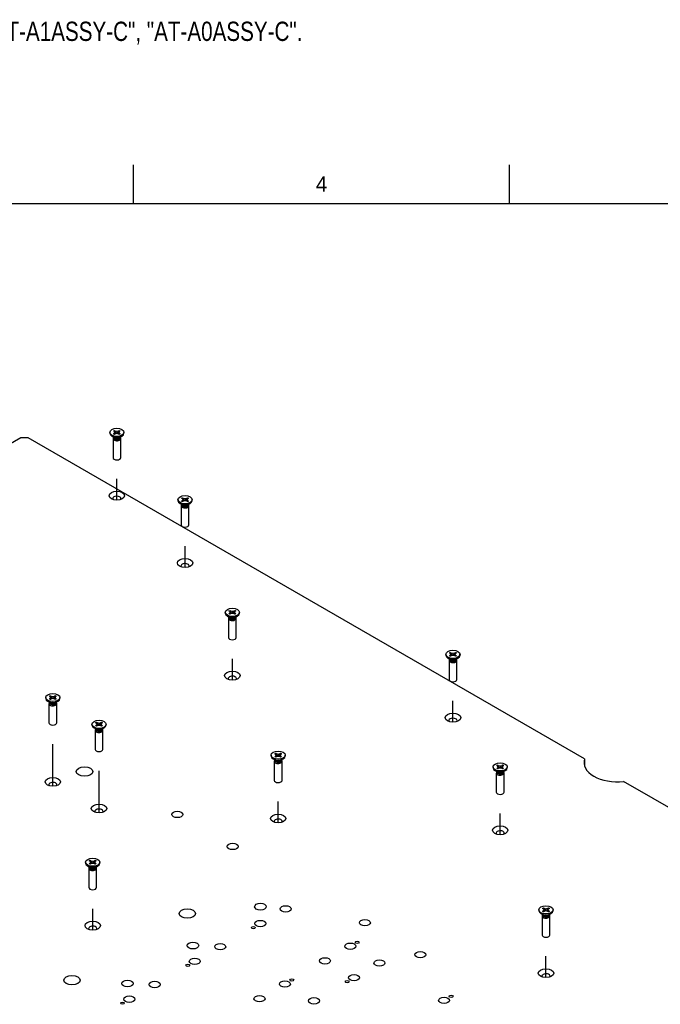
# Model space of a CAD drawing. Extents: x 0 to 415, y 5 to 324.
# Tile 7 of 12: x 152 to 235, y 183 to 311. Entities that reach past the tile are written whole.
import ezdxf
from ezdxf.enums import TextEntityAlignment as Align
from ezdxf.lldxf.tags import DXFTag

# ---------------------------------------------------------------- set-up
doc = ezdxf.new("R2010")
doc.units = 0
for name, color, linetype in [('DEFAULT', 7, 'CONTINUOUS'), ('DV1_0', 7, 'CONTINUOUS'), ('DX1-1253534', 7, 'CONTINUOUS'), ('LAYER0$C$L0', 7, 'CONTINUOUS'), ('LAYER1$C$L1', 7, 'CONTINUOUS'), ('YKG-SS3X12_STD', 7, 'CONTINUOUS')]:
    doc.layers.add(name, color=color, linetype=linetype)
doc.styles.add('SEACAD_ARIAL_TTF', font='txt')
tags = doc.linetypes.add('PHANTOM2', pattern=[31.75, 15.875, -3.175, 3.175, -3.175, 3.175, -3.175]).pattern_tags.tags
tags[14:15] = [DXFTag(74, 4), DXFTag(75, 0), DXFTag(340, '0'), DXFTag(46, 0.0), DXFTag(50, 0.0), DXFTag(44, 0.0), DXFTag(45, 0.0)]
tags[12:13] = [DXFTag(74, 4), DXFTag(75, 0), DXFTag(340, '0'), DXFTag(46, 0.0), DXFTag(50, 0.0), DXFTag(44, 0.0), DXFTag(45, 0.0)]
tags[10:11] = [DXFTag(74, 4), DXFTag(75, 0), DXFTag(340, '0'), DXFTag(46, 0.0), DXFTag(50, 0.0), DXFTag(44, 0.0), DXFTag(45, 0.0)]
tags[8:9] = [DXFTag(74, 4), DXFTag(75, 0), DXFTag(340, '0'), DXFTag(46, 0.0), DXFTag(50, 0.0), DXFTag(44, 0.0), DXFTag(45, 0.0)]
tags[6:7] = [DXFTag(74, 4), DXFTag(75, 0), DXFTag(340, '0'), DXFTag(46, 0.0), DXFTag(50, 0.0), DXFTag(44, 0.0), DXFTag(45, 0.0)]
tags[4:5] = [DXFTag(74, 4), DXFTag(75, 0), DXFTag(340, '0'), DXFTag(46, 0.0), DXFTag(50, 0.0), DXFTag(44, 0.0), DXFTag(45, 0.0)]

# ---------------------------------------------------------------- blocks, each defined once
blk = doc.blocks.new('SE')
at = {"layer": 'DV1_0', "color": 7, "linetype": 'PHANTOM2'}
for p, q in [((164.1, 248.52), (164.1, 251.29)), ((172.94, 239.8), (172.94, 242.57)), ((179.07, 225.2), (179.07, 227.97)), ((207.67, 219.75), (207.67, 222.52)), ((155.8, 211.43), (155.8, 216.91)), ((161.79, 207.97), (161.79, 213.45)), ((185.01, 206.67), (185.01, 209.44)), ((213.79, 205.16), (213.79, 207.92)), ((160.97, 192.79), (160.97, 195.56)), ((219.73, 186.63), (219.73, 189.39))]:
    blk.add_line(p, q, dxfattribs=at)
at = {"layer": 'DX1-1253534', "color": 7, "linetype": 'CONTINUOUS'}
for p, q in [((151.66, 256.62), (51.42, 198.75)), ((152.6, 256.62), (151.66, 256.62)), ((224.73, 214.97), (152.6, 256.62)), ((224.73, 214.97), (224.73, 214.05)), ((259.46, 194.92), (229.79, 212.05))]:
    blk.add_line(p, q, dxfattribs=at)
for centre, major_axis in [((164.1, 249.1), (-1, 0)), ((172.94, 240.38), (-1, 0)), ((179.07, 225.78), (-1, 0)), ((207.67, 220.33), (-1, 0)), ((159.91, 213.34), (1.07, 0)), ((155.8, 212), (-1, 0)), ((161.79, 208.55), (-1, 0)), ((171.93, 207.78), (0.715, 0)), ((185.01, 207.25), (-1, 0)), ((213.79, 205.73), (-1, 0)), ((179.11, 203.63), (0.715, 0)), ((173.24, 194.93), (1.06, 0)), ((182.71, 195.82), (0.75, 0)), ((185.98, 195.53), (0.715, 0)), ((182.69, 193.63), (0.715, 0)), ((196.25, 193.74), (0.715, 0)), ((160.97, 193.37), (-1, 0)), ((181.79, 193.11), (0.257, 0)), ((173.96, 190.77), (0.75, 0)), ((177.5, 190.63), (0.715, 0)), ((194.36, 190.69), (0.715, 0)), ((195.26, 191.21), (0.257, 0)), ((174.2, 188.73), (0.715, 0)), ((191.07, 188.79), (0.715, 0)), ((203.43, 189.59), (0.715, 0)), ((173.31, 188.21), (0.257, 0)), ((198.14, 188.51), (0.715, 0)), ((219.73, 187.2), (-1, 0)), ((158.27, 186.29), (1.06, 0)), ((186.78, 186.31), (0.257, 0)), ((194.85, 186.61), (0.715, 0)), ((165.48, 185.87), (0.75, 0)), ((169.01, 185.73), (0.715, 0)), ((185.88, 185.79), (0.715, 0)), ((193.95, 186.09), (0.257, 0)), ((165.72, 183.83), (0.715, 0)), ((182.59, 183.89), (0.715, 0)), ((189.65, 183.61), (0.715, 0)), ((206.52, 183.67), (0.715, 0)), ((207.42, 184.19), (0.257, 0)), ((164.82, 183.31), (0.257, 0))]:
    blk.add_ellipse(centre, major_axis=major_axis, ratio=0.57735, dxfattribs=at)
for centre, major_axis, start_param, end_param in [((164.1, 248.72), (0.533, 0), 0, 3.550653), ((164.1, 248.72), (0.533, 0), 5.874125, 6.283185), ((172.94, 240), (0.533, 0), 0, 3.550653), ((172.94, 240), (0.533, 0), 5.874125, 6.283185), ((179.07, 225.4), (0.533, 0), 0, 3.550653), ((179.07, 225.4), (0.533, 0), 5.874125, 6.283185), ((207.67, 219.95), (0.533, 0), 0, 3.550653), ((207.67, 219.95), (0.533, 0), 5.874125, 6.283185), ((228.99, 214.51), (4.33, 0), 2.956162, 4.89782), ((155.8, 211.62), (0.533, 0), 0, 3.550653), ((155.8, 211.62), (0.533, 0), 5.874125, 6.283185), ((161.79, 208.17), (0.533, 0), 0, 3.550653), ((161.79, 208.17), (0.533, 0), 5.874125, 6.283185), ((185.01, 206.87), (0.533, 0), 0, 3.550653), ((185.01, 206.87), (0.533, 0), 5.874125, 6.283185), ((213.79, 205.35), (0.533, 0), 0, 3.550653), ((213.79, 205.35), (0.533, 0), 5.874125, 6.283185), ((160.97, 192.99), (0.533, 0), 0, 3.550653), ((160.97, 192.99), (0.533, 0), 5.874125, 6.283185), ((219.73, 186.82), (0.533, 0), 0, 3.550653), ((219.73, 186.82), (0.533, 0), 5.874125, 6.283185)]:
    blk.add_ellipse(centre, major_axis=major_axis, ratio=0.57735, start_param=start_param, end_param=end_param, dxfattribs=at)
at = {"layer": 'YKG-SS3X12_STD', "color": 7, "linetype": 'CONTINUOUS'}
for p, q in [((163.18, 257.31), (163.18, 257.2)), ((163.45, 256.82), (163.75, 256.65)), ((163.6, 256.74), (163.6, 256.72)), ((163.62, 256.63), (163.61, 256.56)), ((163.62, 256.64), (163.65, 256.58)), ((163.66, 257.49), (163.79, 257.56)), ((163.75, 257.45), (163.66, 257.49)), ((163.66, 257.12), (163.75, 257.16)), ((163.79, 257.05), (163.66, 257.12)), ((163.85, 257.31), (163.75, 257.45)), ((163.75, 257.16), (163.85, 257.31)), ((163.75, 257.16), (163.82, 257.08)), ((163.79, 257.56), (163.95, 257.13)), ((163.79, 257.56), (163.85, 257.51)), ((163.85, 257.1), (163.79, 257.05)), ((163.85, 257.51), (163.97, 257.13)), ((163.85, 257.51), (164.1, 257.45)), ((163.85, 257.31), (163.93, 257.12)), ((164.1, 257.16), (163.85, 257.1)), ((164.1, 257.45), (164.35, 257.51)), ((164.1, 257.45), (164.1, 257.16)), ((164.35, 257.1), (164.1, 257.16)), ((164.35, 257.51), (164.23, 257.13)), ((164.42, 257.56), (164.25, 257.13)), ((164.35, 257.31), (164.27, 257.12)), ((164.35, 257.51), (164.42, 257.56)), ((164.45, 257.45), (164.35, 257.31)), ((164.35, 257.31), (164.45, 257.16)), ((164.42, 257.05), (164.35, 257.1)), ((164.45, 257.16), (164.38, 257.08)), ((164.42, 257.56), (164.54, 257.49)), ((164.54, 257.12), (164.42, 257.05)), ((164.54, 257.49), (164.45, 257.45)), ((164.45, 257.16), (164.54, 257.12)), ((164.45, 256.65), (164.75, 256.82)), ((164.55, 256.58), (164.58, 256.64)), ((164.6, 256.56), (164.58, 256.63)), ((164.6, 256.72), (164.6, 256.74)), ((165.02, 257.2), (165.02, 257.31)), ((163.6, 256.52), (163.6, 254.04)), ((164.6, 254.04), (164.6, 256.52)), ((172.03, 248.58), (172.03, 248.48)), ((172.29, 248.1), (172.59, 247.93)), ((172.44, 248.02), (172.44, 248)), ((172.44, 247.8), (172.44, 245.32)), ((172.47, 247.91), (172.45, 247.84)), ((172.46, 247.92), (172.5, 247.85)), ((172.5, 248.77), (172.63, 248.84)), ((172.59, 248.73), (172.5, 248.77)), ((172.5, 248.4), (172.59, 248.44)), ((172.63, 248.33), (172.5, 248.4)), ((172.69, 248.58), (172.59, 248.73)), ((172.59, 248.44), (172.69, 248.58)), ((172.59, 248.44), (172.66, 248.36)), ((172.63, 248.84), (172.79, 248.4)), ((172.63, 248.84), (172.69, 248.79)), ((172.69, 248.38), (172.63, 248.33)), ((172.69, 248.79), (172.81, 248.41)), ((172.69, 248.79), (172.94, 248.73)), ((172.69, 248.58), (172.77, 248.4)), ((172.94, 248.44), (172.69, 248.38)), ((172.94, 248.73), (173.19, 248.79)), ((172.94, 248.73), (172.94, 248.44)), ((173.19, 248.38), (172.94, 248.44)), ((173.19, 248.79), (173.07, 248.41)), ((173.26, 248.84), (173.09, 248.4)), ((173.19, 248.58), (173.11, 248.4)), ((173.19, 248.79), (173.26, 248.84)), ((173.29, 248.73), (173.19, 248.58)), ((173.19, 248.58), (173.29, 248.44)), ((173.26, 248.33), (173.19, 248.38)), ((173.29, 248.44), (173.22, 248.36)), ((173.26, 248.84), (173.38, 248.77)), ((173.38, 248.4), (173.26, 248.33)), ((173.38, 248.77), (173.29, 248.73)), ((173.29, 248.44), (173.38, 248.4)), ((173.3, 247.93), (173.59, 248.1)), ((173.39, 247.85), (173.42, 247.92)), ((173.44, 247.84), (173.42, 247.91)), ((173.44, 248), (173.44, 248.02)), ((173.44, 245.32), (173.44, 247.8)), ((173.86, 248.48), (173.86, 248.58)), ((178.15, 233.99), (178.15, 233.88)), ((178.63, 234.17), (178.75, 234.24)), ((178.72, 234.13), (178.63, 234.17)), ((178.63, 233.81), (178.72, 233.84)), ((178.75, 233.73), (178.63, 233.81)), ((178.82, 233.99), (178.72, 234.13)), ((178.72, 233.84), (178.82, 233.99)), ((178.72, 233.84), (178.78, 233.76)), ((178.75, 234.24), (178.92, 233.81)), ((178.75, 234.24), (178.82, 234.19)), ((178.82, 233.78), (178.75, 233.73)), ((178.82, 234.19), (178.94, 233.81)), ((178.82, 234.19), (179.07, 234.13)), ((178.82, 233.99), (178.9, 233.8)), ((179.07, 233.84), (178.82, 233.78)), ((179.07, 234.13), (179.32, 234.19)), ((179.07, 234.13), (179.07, 233.84)), ((179.32, 233.78), (179.07, 233.84)), ((179.32, 234.19), (179.2, 233.81)), ((179.38, 234.24), (179.22, 233.81)), ((179.32, 233.99), (179.24, 233.8)), ((179.32, 234.19), (179.38, 234.24)), ((179.42, 234.13), (179.32, 233.99)), ((179.32, 233.99), (179.42, 233.84)), ((179.38, 233.73), (179.32, 233.78)), ((179.42, 233.84), (179.35, 233.76)), ((179.38, 234.24), (179.51, 234.17)), ((179.51, 233.81), (179.38, 233.73)), ((179.51, 234.17), (179.42, 234.13)), ((179.42, 233.84), (179.51, 233.81)), ((179.98, 233.88), (179.98, 233.99)), ((178.42, 233.5), (178.71, 233.33)), ((178.57, 233.42), (178.57, 233.4)), ((178.59, 233.31), (178.57, 233.24)), ((178.57, 233.2), (178.57, 230.72)), ((178.59, 233.32), (178.62, 233.26)), ((179.42, 233.33), (179.72, 233.5)), ((179.51, 233.26), (179.55, 233.32)), ((179.56, 233.24), (179.54, 233.31)), ((179.57, 233.4), (179.57, 233.42)), ((179.57, 230.72), (179.57, 233.2)), ((206.75, 228.54), (206.75, 228.43)), ((207.23, 228.72), (207.35, 228.79)), ((207.31, 228.68), (207.23, 228.72)), ((207.41, 228.54), (207.31, 228.68)), ((207.31, 228.39), (207.41, 228.54)), ((207.35, 228.79), (207.52, 228.36)), ((207.35, 228.79), (207.41, 228.74)), ((207.41, 228.74), (207.54, 228.36)), ((207.41, 228.74), (207.67, 228.68)), ((207.41, 228.54), (207.49, 228.35)), ((207.67, 228.68), (207.92, 228.74)), ((207.67, 228.68), (207.67, 228.39)), ((207.92, 228.74), (207.79, 228.36)), ((207.98, 228.79), (207.81, 228.36)), ((207.92, 228.54), (207.84, 228.35)), ((207.92, 228.74), (207.98, 228.79)), ((208.02, 228.68), (207.92, 228.54)), ((207.92, 228.54), (208.02, 228.39)), ((207.98, 228.79), (208.11, 228.72)), ((208.11, 228.72), (208.02, 228.68)), ((208.58, 228.43), (208.58, 228.54)), ((207.02, 228.05), (207.31, 227.88)), ((207.17, 227.97), (207.17, 227.95)), ((207.19, 227.86), (207.17, 227.79)), ((207.17, 227.75), (207.17, 225.27)), ((207.19, 227.87), (207.22, 227.81)), ((207.23, 228.36), (207.31, 228.39)), ((207.35, 228.28), (207.23, 228.36)), ((207.31, 228.39), (207.38, 228.31)), ((207.41, 228.33), (207.35, 228.28)), ((207.67, 228.39), (207.41, 228.33)), ((207.92, 228.33), (207.67, 228.39)), ((207.98, 228.28), (207.92, 228.33)), ((208.02, 228.39), (207.95, 228.31)), ((208.11, 228.36), (207.98, 228.28)), ((208.02, 228.39), (208.11, 228.36)), ((208.02, 227.88), (208.31, 228.05)), ((208.11, 227.81), (208.14, 227.87)), ((208.16, 227.79), (208.14, 227.86)), ((208.17, 227.95), (208.17, 227.97)), ((208.17, 225.27), (208.17, 227.75)), ((154.89, 222.93), (154.89, 222.82)), ((155.15, 222.45), (155.45, 222.28)), ((155.3, 222.36), (155.3, 222.35)), ((155.3, 222.14), (155.3, 219.66)), ((155.33, 222.26), (155.31, 222.18)), ((155.32, 222.26), (155.36, 222.2)), ((155.36, 223.11), (155.49, 223.18)), ((155.45, 223.08), (155.36, 223.11)), ((155.36, 222.75), (155.45, 222.79)), ((155.49, 222.68), (155.36, 222.75)), ((155.55, 222.93), (155.45, 223.08)), ((155.45, 222.79), (155.55, 222.93)), ((155.45, 222.79), (155.52, 222.7)), ((155.49, 223.18), (155.65, 222.75)), ((155.49, 223.18), (155.55, 223.13)), ((155.55, 222.73), (155.49, 222.68)), ((155.55, 223.13), (155.67, 222.76)), ((155.55, 223.13), (155.8, 223.08)), ((155.55, 222.93), (155.63, 222.75)), ((155.8, 222.79), (155.55, 222.73)), ((155.8, 223.08), (156.05, 223.13)), ((155.8, 223.08), (155.8, 222.79)), ((156.05, 222.73), (155.8, 222.79)), ((156.05, 223.13), (155.93, 222.76)), ((156.12, 223.18), (155.95, 222.75)), ((156.05, 222.93), (155.97, 222.75)), ((156.05, 223.13), (156.12, 223.18)), ((156.15, 223.08), (156.05, 222.93)), ((156.05, 222.93), (156.15, 222.79)), ((156.12, 222.68), (156.05, 222.73)), ((156.15, 222.79), (156.08, 222.7)), ((156.12, 223.18), (156.24, 223.11)), ((156.24, 222.75), (156.12, 222.68)), ((156.24, 223.11), (156.15, 223.08)), ((156.15, 222.79), (156.24, 222.75)), ((156.16, 222.28), (156.45, 222.45)), ((156.25, 222.2), (156.28, 222.26)), ((156.3, 222.18), (156.28, 222.26)), ((156.3, 222.35), (156.3, 222.36)), ((156.3, 219.66), (156.3, 222.14)), ((156.72, 222.82), (156.72, 222.93)), ((161.35, 219.66), (161.47, 219.73)), ((161.44, 219.62), (161.35, 219.66)), ((161.54, 219.47), (161.44, 219.62)), ((161.47, 219.73), (161.64, 219.29)), ((161.47, 219.73), (161.54, 219.68)), ((161.54, 219.68), (161.66, 219.3)), ((161.54, 219.68), (161.79, 219.62)), ((161.79, 219.62), (162.04, 219.68)), ((161.79, 219.62), (161.79, 219.33)), ((162.04, 219.68), (161.92, 219.3)), ((162.1, 219.73), (161.94, 219.29)), ((162.04, 219.68), (162.1, 219.73)), ((162.14, 219.62), (162.04, 219.47)), ((162.1, 219.73), (162.23, 219.66)), ((162.23, 219.66), (162.14, 219.62)), ((160.87, 219.47), (160.87, 219.37)), ((161.14, 218.99), (161.44, 218.82)), ((161.29, 218.91), (161.29, 218.89)), ((161.31, 218.8), (161.29, 218.73)), ((161.29, 218.68), (161.29, 216.21)), ((161.31, 218.81), (161.34, 218.74)), ((161.35, 219.29), (161.44, 219.33)), ((161.47, 219.22), (161.35, 219.29)), ((161.44, 219.33), (161.54, 219.47)), ((161.44, 219.33), (161.51, 219.25)), ((161.54, 219.27), (161.47, 219.22)), ((161.54, 219.47), (161.62, 219.29)), ((161.79, 219.33), (161.54, 219.27)), ((162.04, 219.27), (161.79, 219.33)), ((162.04, 219.47), (161.96, 219.29)), ((162.04, 219.47), (162.14, 219.33)), ((162.1, 219.22), (162.04, 219.27)), ((162.14, 219.33), (162.07, 219.25)), ((162.23, 219.29), (162.1, 219.22)), ((162.14, 219.33), (162.23, 219.29)), ((162.14, 218.82), (162.44, 218.99)), ((162.23, 218.74), (162.27, 218.81)), ((162.28, 218.73), (162.26, 218.8)), ((162.29, 218.89), (162.29, 218.91)), ((162.29, 216.21), (162.29, 218.68)), ((162.71, 219.37), (162.71, 219.47)), ((184.09, 215.46), (184.09, 215.35)), ((184.36, 214.97), (184.66, 214.8)), ((184.51, 214.89), (184.51, 214.87)), ((184.51, 214.67), (184.51, 212.19)), ((184.53, 214.78), (184.52, 214.71)), ((184.53, 214.79), (184.56, 214.73)), ((184.57, 215.64), (184.7, 215.71)), ((184.66, 215.6), (184.57, 215.64)), ((184.57, 215.28), (184.66, 215.31)), ((184.7, 215.2), (184.57, 215.28)), ((184.76, 215.46), (184.66, 215.6)), ((184.66, 215.31), (184.76, 215.46)), ((184.66, 215.31), (184.73, 215.23)), ((184.7, 215.71), (184.86, 215.28)), ((184.7, 215.71), (184.76, 215.66)), ((184.76, 215.25), (184.7, 215.2)), ((184.76, 215.66), (184.88, 215.28)), ((184.76, 215.66), (185.01, 215.6)), ((184.76, 215.46), (184.84, 215.27)), ((185.01, 215.31), (184.76, 215.25)), ((185.01, 215.6), (185.26, 215.66)), ((185.01, 215.6), (185.01, 215.31)), ((185.26, 215.25), (185.01, 215.31)), ((185.26, 215.66), (185.14, 215.28)), ((185.32, 215.71), (185.16, 215.28)), ((185.26, 215.46), (185.18, 215.27)), ((185.26, 215.66), (185.32, 215.71)), ((185.36, 215.6), (185.26, 215.46)), ((185.26, 215.46), (185.36, 215.31)), ((185.32, 215.2), (185.26, 215.25)), ((185.36, 215.31), (185.29, 215.23)), ((185.32, 215.71), (185.45, 215.64)), ((185.45, 215.28), (185.32, 215.2)), ((185.45, 215.64), (185.36, 215.6)), ((185.36, 215.31), (185.45, 215.28)), ((185.36, 214.8), (185.66, 214.97)), ((185.46, 214.73), (185.49, 214.79)), ((185.5, 214.71), (185.49, 214.78)), ((185.51, 214.87), (185.51, 214.89)), ((185.51, 212.19), (185.51, 214.67)), ((185.93, 215.35), (185.93, 215.46)), ((212.87, 213.94), (212.87, 213.83)), ((213.14, 213.46), (213.44, 213.29)), ((213.29, 213.37), (213.29, 213.35)), ((213.32, 213.27), (213.3, 213.19)), ((213.31, 213.27), (213.35, 213.21)), ((213.35, 214.12), (213.48, 214.19)), ((213.44, 214.08), (213.35, 214.12)), ((213.35, 213.76), (213.44, 213.79)), ((213.48, 213.69), (213.35, 213.76)), ((213.54, 213.94), (213.44, 214.08)), ((213.44, 213.79), (213.54, 213.94)), ((213.44, 213.79), (213.51, 213.71)), ((213.48, 214.19), (213.64, 213.76)), ((213.48, 214.19), (213.54, 214.14)), ((213.54, 213.74), (213.48, 213.69)), ((213.54, 214.14), (213.66, 213.76)), ((213.54, 214.14), (213.79, 214.08)), ((213.54, 213.94), (213.62, 213.76)), ((213.79, 213.79), (213.54, 213.74)), ((213.79, 214.08), (214.04, 214.14)), ((213.79, 214.08), (213.79, 213.79)), ((214.04, 213.74), (213.79, 213.79)), ((214.04, 214.14), (213.92, 213.76)), ((214.11, 214.19), (213.94, 213.76)), ((214.04, 213.94), (213.96, 213.76)), ((214.04, 214.14), (214.11, 214.19)), ((214.14, 214.08), (214.04, 213.94)), ((214.04, 213.94), (214.14, 213.79)), ((214.11, 213.69), (214.04, 213.74)), ((214.14, 213.79), (214.07, 213.71)), ((214.11, 214.19), (214.23, 214.12)), ((214.23, 213.76), (214.11, 213.69)), ((214.23, 214.12), (214.14, 214.08)), ((214.14, 213.79), (214.23, 213.76)), ((214.14, 213.29), (214.44, 213.46)), ((214.24, 213.21), (214.27, 213.27)), ((214.29, 213.19), (214.27, 213.27)), ((214.29, 213.35), (214.29, 213.37)), ((214.71, 213.83), (214.71, 213.94)), ((213.29, 213.15), (213.29, 210.67)), ((214.29, 210.67), (214.29, 213.15)), ((160.53, 201.76), (160.65, 201.83)), ((160.62, 201.72), (160.53, 201.76)), ((160.72, 201.58), (160.62, 201.72)), ((160.65, 201.83), (160.82, 201.4)), ((160.65, 201.83), (160.72, 201.78)), ((160.72, 201.78), (160.84, 201.4)), ((160.72, 201.78), (160.97, 201.72)), ((160.97, 201.72), (161.22, 201.78)), ((160.97, 201.72), (160.97, 201.43)), ((161.22, 201.78), (161.1, 201.4)), ((161.28, 201.83), (161.12, 201.4)), ((161.22, 201.78), (161.28, 201.83)), ((161.32, 201.72), (161.22, 201.58)), ((161.28, 201.83), (161.41, 201.76)), ((161.41, 201.76), (161.32, 201.72)), ((160.05, 201.58), (160.05, 201.47)), ((160.32, 201.09), (160.61, 200.92)), ((160.47, 201.01), (160.47, 200.99)), ((160.49, 200.9), (160.47, 200.83)), ((160.47, 200.79), (160.47, 198.31)), ((160.49, 200.91), (160.52, 200.85)), ((160.53, 201.4), (160.62, 201.43)), ((160.65, 201.32), (160.53, 201.4)), ((160.62, 201.43), (160.72, 201.58)), ((160.62, 201.43), (160.69, 201.35)), ((160.72, 201.37), (160.65, 201.32)), ((160.72, 201.58), (160.8, 201.39)), ((160.97, 201.43), (160.72, 201.37)), ((161.22, 201.37), (160.97, 201.43)), ((161.22, 201.58), (161.14, 201.39)), ((161.22, 201.58), (161.32, 201.43)), ((161.28, 201.32), (161.22, 201.37)), ((161.32, 201.43), (161.25, 201.35)), ((161.41, 201.4), (161.28, 201.32)), ((161.32, 201.43), (161.41, 201.4)), ((161.32, 200.92), (161.62, 201.09)), ((161.41, 200.85), (161.45, 200.91)), ((161.46, 200.83), (161.44, 200.9)), ((161.47, 200.99), (161.47, 201.01)), ((161.47, 198.31), (161.47, 200.79)), ((161.89, 201.47), (161.89, 201.58)), ((218.82, 195.41), (218.82, 195.3)), ((219.29, 195.59), (219.42, 195.66)), ((219.38, 195.55), (219.29, 195.59)), ((219.48, 195.41), (219.38, 195.55)), ((219.38, 195.26), (219.48, 195.41)), ((219.42, 195.66), (219.58, 195.23)), ((219.42, 195.66), (219.48, 195.61)), ((219.48, 195.61), (219.6, 195.23)), ((219.48, 195.61), (219.73, 195.55)), ((219.48, 195.41), (219.56, 195.22)), ((219.73, 195.55), (219.98, 195.61)), ((219.73, 195.55), (219.73, 195.26)), ((219.98, 195.61), (219.86, 195.23)), ((220.05, 195.66), (219.88, 195.23)), ((219.98, 195.41), (219.9, 195.22)), ((219.98, 195.61), (220.05, 195.66)), ((220.09, 195.55), (219.98, 195.41)), ((219.98, 195.41), (220.09, 195.26)), ((220.05, 195.66), (220.17, 195.59)), ((220.17, 195.59), (220.09, 195.55)), ((220.65, 195.3), (220.65, 195.41)), ((219.08, 194.93), (219.38, 194.76)), ((219.23, 194.84), (219.23, 194.82)), ((219.23, 194.62), (219.23, 192.14)), ((219.26, 194.74), (219.24, 194.66)), ((219.25, 194.74), (219.29, 194.68)), ((219.29, 195.23), (219.38, 195.26)), ((219.42, 195.16), (219.29, 195.23)), ((219.38, 195.26), (219.45, 195.18)), ((219.48, 195.21), (219.42, 195.16)), ((219.73, 195.26), (219.48, 195.21)), ((219.98, 195.21), (219.73, 195.26)), ((220.05, 195.16), (219.98, 195.21)), ((220.09, 195.26), (220.02, 195.18)), ((220.17, 195.23), (220.05, 195.16)), ((220.09, 195.26), (220.17, 195.23)), ((220.09, 194.76), (220.38, 194.93)), ((220.18, 194.68), (220.21, 194.74)), ((220.23, 194.66), (220.21, 194.74)), ((220.23, 194.82), (220.23, 194.84)), ((220.23, 192.14), (220.23, 194.62))]:
    blk.add_line(p, q, dxfattribs=at)
for centre in [(164.1, 257.31), (172.94, 248.58), (179.07, 233.99), (207.67, 228.54), (155.8, 222.93), (161.79, 219.47), (185.01, 215.46), (213.79, 213.94), (160.97, 201.58), (219.73, 195.41)]:
    blk.add_ellipse(centre, major_axis=(0.917, 0), ratio=0.57735, dxfattribs=at)
for centre, major_axis, start_param, end_param in [((164.1, 257.2), (0.917, 0), 3.141593, 6.283185), ((164.1, 256.72), (0.5, 0), 3.141593, 6.283185), ((164.1, 256.86), (0.5, 0), 3.926991, 5.497787), ((164.1, 256.52), (0.5, 0), 2.9966, 6.283185), ((164.1, 256.65), (0.466, 0), 3.434744, 5.990034), ((164.1, 256.52), (0.5, 0), 0, 0.144993), ((164.1, 254.04), (0.5, 0), 3.141593, 6.283185), ((172.94, 248.48), (0.917, 0), 3.141593, 6.283185), ((172.94, 247.8), (0.5, 0), 2.9966, 6.283185), ((172.94, 248), (0.5, 0), 3.141593, 6.283185), ((172.94, 247.93), (0.466, 0), 3.434744, 5.990034), ((172.94, 248.14), (0.5, 0), 3.926991, 5.497787), ((172.94, 247.8), (0.5, 0), 0, 0.144993), ((172.94, 245.32), (0.5, 0), 3.141593, 6.283185), ((179.07, 233.88), (0.917, 0), 3.141593, 6.283185), ((179.07, 233.2), (0.5, 0), 2.9966, 6.283185), ((179.07, 233.4), (0.5, 0), 3.141593, 6.283185), ((179.07, 233.33), (0.466, 0), 3.434744, 5.990034), ((179.07, 233.54), (0.5, 0), 3.926991, 5.497787), ((179.07, 233.2), (0.5, 0), 0, 0.144993), ((179.07, 230.72), (0.5, 0), 3.141593, 6.283185), ((207.67, 228.43), (0.917, 0), 3.141593, 6.283185), ((207.67, 227.75), (0.5, 0), 2.9966, 6.283185), ((207.67, 227.95), (0.5, 0), 3.141593, 6.283185), ((207.67, 227.88), (0.466, 0), 3.434744, 5.990034), ((207.67, 228.09), (0.5, 0), 3.926991, 5.497787), ((207.67, 227.75), (0.5, 0), 0, 0.144993), ((207.67, 225.27), (0.5, 0), 3.141593, 6.283185), ((155.8, 222.82), (0.917, 0), 3.141593, 6.283185), ((155.8, 222.14), (0.5, 0), 2.9966, 6.283185), ((155.8, 222.35), (0.5, 0), 3.141593, 6.283185), ((155.8, 222.28), (0.466, 0), 3.434744, 5.990034), ((155.8, 222.48), (0.5, 0), 3.926991, 5.497787), ((155.8, 222.14), (0.5, 0), 0, 0.144993), ((155.8, 219.66), (0.5, 0), 3.141593, 6.283185), ((161.79, 219.37), (0.917, 0), 3.141593, 6.283185), ((161.79, 218.68), (0.5, 0), 2.9966, 6.283185), ((161.79, 218.89), (0.5, 0), 3.141593, 6.283185), ((161.79, 218.82), (0.466, 0), 3.434744, 5.990034), ((161.79, 219.02), (0.5, 0), 3.926991, 5.497787), ((161.79, 218.68), (0.5, 0), 0, 0.144993), ((161.79, 216.21), (0.5, 0), 3.141593, 6.283185), ((185.01, 215.35), (0.917, 0), 3.141593, 6.283185), ((185.01, 214.67), (0.5, 0), 2.9966, 6.283185), ((185.01, 214.87), (0.5, 0), 3.141593, 6.283185), ((185.01, 214.8), (0.466, 0), 3.434744, 5.990034), ((185.01, 215.01), (0.5, 0), 3.926991, 5.497787), ((185.01, 214.67), (0.5, 0), 0, 0.144993), ((213.79, 213.83), (0.917, 0), 3.141593, 6.283185), ((213.79, 213.15), (0.5, 0), 2.9966, 6.283185), ((213.79, 213.35), (0.5, 0), 3.141593, 6.283185), ((213.79, 213.29), (0.466, 0), 3.434744, 5.990034), ((213.79, 213.49), (0.5, 0), 3.926991, 5.497787), ((213.79, 213.15), (0.5, 0), 0, 0.144993), ((185.01, 212.19), (0.5, 0), 3.141593, 6.283185), ((213.79, 210.67), (0.5, 0), 3.141593, 6.283185), ((160.97, 201.47), (0.917, 0), 3.141593, 6.283185), ((160.97, 200.79), (0.5, 0), 2.9966, 6.283185), ((160.97, 200.99), (0.5, 0), 3.141593, 6.283185), ((160.97, 200.92), (0.466, 0), 3.434744, 5.990034), ((160.97, 201.13), (0.5, 0), 3.926991, 5.497787), ((160.97, 200.79), (0.5, 0), 0, 0.144993), ((160.97, 198.31), (0.5, 0), 3.141593, 6.283185), ((219.73, 195.3), (0.917, 0), 3.141593, 6.283185), ((219.73, 194.62), (0.5, 0), 2.9966, 6.283185), ((219.73, 194.82), (0.5, 0), 3.141593, 6.283185), ((219.73, 194.76), (0.466, 0), 3.434744, 5.990034), ((219.73, 194.96), (0.5, 0), 3.926991, 5.497787), ((219.73, 194.62), (0.5, 0), 0, 0.144993), ((219.73, 192.14), (0.5, 0), 3.141593, 6.283185)]:
    blk.add_ellipse(centre, major_axis=major_axis, ratio=0.57735, start_param=start_param, end_param=end_param, dxfattribs=at)

msp = doc.modelspace()

# ---------------------------------------------------------------- linework, layer by layer
at = {"layer": 'LAYER0$C$L0', "color": 7, "linetype": 'CONTINUOUS'}
for p, q in [((166.25, 287), (166.25, 292)), ((215, 287), (215, 292)), ((20, 287), (410, 287))]:
    msp.add_line(p, q, dxfattribs=at)

# ---------------------------------------------------------------- block references
at = {"layer": 'DEFAULT'}
msp.add_blockref('SE', (0, 0), dxfattribs=at)

# ---------------------------------------------------------------- texts
at = {"layer": 'DEFAULT', "color": 7, "linetype": 'CONTINUOUS', "style": 'SEACAD_ARIAL_TTF', "width": 0.8}
msp.add_text('2014/09/26 : Modification to font size of "GENERAL NOTES" on sheets "AT-A2-C", "AT-A1-C", "AT-A0-C", "AT-A2ASSY-C", "AT-A1ASSY-C", "AT-A0ASSY-C".', height=2.5, dxfattribs=at).set_placement((-0.22, 310.56), align=Align.TOP_LEFT)
at = {"layer": 'LAYER1$C$L1', "color": 7, "linetype": 'CONTINUOUS', "style": 'SEACAD_ARIAL_TTF'}
msp.add_text('4', height=2, dxfattribs=at).set_placement((189.89, 290.5), align=Align.TOP_LEFT)

doc.saveas('drawing.dxf')
